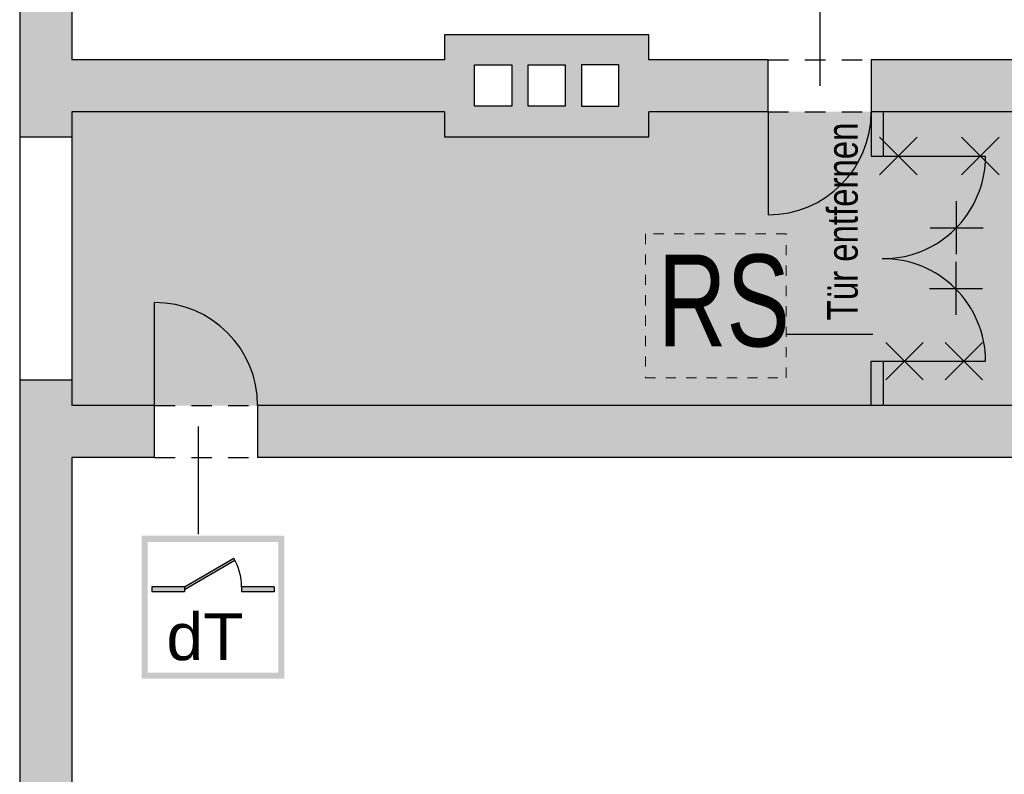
# Model space of a CAD drawing. Header units: metres. Extents: x -10.5 to 20.8, y -9 to 19.2.
# Tile 11 of 19: x -10.1 to -0.5, y -1.3 to 6.1. Entities that reach past the tile are written whole.
import ezdxf

# ---------------------------------------------------------------- set-up
doc = ezdxf.new("R2010")
doc.units = ezdxf.units.M
for name, pattern in [('AUSGEZOGEN', [0]), ('LINIE_2', [0.36, 0.2, -0.16]), ('LINIE_9', [0.0003, 0, -0.0003])]:
    doc.linetypes.add(name, pattern=pattern)
for name, color, linetype, lineweight in [('XR$1$STANDARD', 7, 'Continuous', 25), ('XR$2$STANDARD', 7, 'Continuous', 25), ('XR$3$STANDARD', 7, 'Continuous', 25)]:
    doc.layers.add(name, color=color, linetype=linetype, lineweight=lineweight)
doc.styles.add('ARIAL', font='ARIAL.TTF')

msp = doc.modelspace()

# ---------------------------------------------------------------- hatches: boundary and pattern name
at = {"layer": 'XR$2$STANDARD', "linetype": 'LINIE_2', "lineweight": 25}
for points in [[(-0.3135, 13.2286), (-0.3135, 12.9286), (-1.516, 12.9286), (-1.516, 12.1586), (-0.3135, 12.1586), (-0.3135, 5.7086), (-1.7871, 5.7086), (-1.7871, 5.1986), (-0.3135, 5.1986), (-0.3135, 5.0736), (0.1965, 5.0736), (0.1965, 12.4586), (0.8965, 12.4586), (0.8965, 13.2286)], [(-1.6721, 4.7636), (-1.6721, 5.1986), (-1.7871, 5.1986), (-1.7871, 4.7636)], [(-1.6721, 2.7537), (-1.7871, 2.7537), (-1.7871, 2.3187), (-1.6721, 2.3187)], [(-10.1335, 2.5686), (-10.1335, -5.3314), (-8.7485, -5.3314), (-8.7485, -4.5614), (-9.6235, -4.5614), (-9.6235, 1.8086), (-8.8112, 1.8086), (-8.8112, 2.3186), (-9.6235, 2.3186), (-9.6235, 2.5686)], [(-0.3135, 2.3186), (-7.8012, 2.3186), (-7.8012, 1.8086), (-0.3135, 1.8086), (-0.3135, -3.7053), (0.1965, -3.7053), (0.1965, 2.4436), (-0.3135, 2.4436)]]:
    msp.add_hatch(color=0, dxfattribs=at).paths.add_polyline_path(points)
at = {"layer": 'XR$2$STANDARD', "linetype": 'LINIE_9', "lineweight": 25}
h = msp.add_hatch(color=0, dxfattribs=at)
h.paths.add_polyline_path([(-8.421, 12.9286), (-10.1335, 12.9286), (-10.1335, 4.9486), (-9.6235, 4.9486), (-9.6235, 5.1986), (-5.9685, 5.1986), (-5.9685, 4.9536), (-3.9685, 4.9536), (-3.9685, 5.1986), (-2.7971, 5.1986), (-2.7971, 5.7086), (-3.9685, 5.7086), (-3.9685, 5.9536), (-5.9685, 5.9536), (-5.9685, 5.7086), (-9.6235, 5.7086), (-9.6235, 12.1586), (-8.421, 12.1586)])
h.paths.add_polyline_path([(-5.1505, 5.6587), (-4.7866, 5.6587), (-4.7866, 5.2519), (-5.1505, 5.2519)], flags=16)
h.paths.add_polyline_path([(-4.6261, 5.2519), (-4.6261, 5.6587), (-4.2623, 5.6587), (-4.2623, 5.2519)], flags=16)
h.paths.add_polyline_path([(-5.6748, 5.2519), (-5.6748, 5.6587), (-5.3109, 5.6587), (-5.3109, 5.2519)], flags=16)
at = {"layer": 'XR$2$STANDARD', "linetype": 'LINIE_9', "lineweight": 25, "true_color": 0xc4ffc4}
for points in [[(-9.6235, 5.1986), (-9.6235, 2.3186), (-1.7871, 2.3186), (-1.7871, 5.1986), (-3.9685, 5.1986), (-3.9685, 4.9536), (-5.9685, 4.9536), (-5.9685, 5.1986)], [(-1.6721, 5.1986), (-1.6721, 2.3186), (-0.3135, 2.3186), (-0.3135, 5.1986)], [(-1.7871, 4.7636), (-1.7871, 2.7537), (-1.6721, 2.7537), (-1.6721, 4.7636)]]:
    msp.add_hatch(color=254, dxfattribs=at).paths.add_polyline_path(points)
at = {"layer": 'XR$3$STANDARD', "linetype": 'AUSGEZOGEN', "lineweight": 140}
h = msp.add_hatch(color=0, dxfattribs=at)
h.paths.add_polyline_path([(-4.0014, 3.992), (-2.6014, 3.992), (-2.6014, 2.592), (-4.0014, 2.592)], flags=16)
h.paths.add_polyline_path([(-2.6614, 3.932), (-3.9414, 3.932), (-3.9414, 2.652), (-2.6614, 2.652)])
h = msp.add_hatch(color=0, dxfattribs=at)
h.paths.add_polyline_path([(-7.5392, 1.0429), (-8.9392, 1.0429), (-8.9392, -0.3571), (-7.5392, -0.3571)])
h.paths.add_polyline_path([(-8.8792, 0.9829), (-7.5992, 0.9829), (-7.5992, -0.2971), (-8.8792, -0.2971)], flags=16)
for points in [[(-8.5192, 0.5429), (-8.5192, 0.5177), (-8.0233, 0.804), (-8.0342, 0.8229)], [(-8.5192, 0.4929), (-8.5192, 0.5429), (-8.8392, 0.5429), (-8.8392, 0.4929)], [(-7.6392, 0.4929), (-7.6392, 0.5429), (-7.9592, 0.5429), (-7.9592, 0.4929)]]:
    msp.add_hatch(color=0, dxfattribs=at).paths.add_polyline_path(points)

# ---------------------------------------------------------------- linework, layer by layer
at = {"layer": 'XR$1$STANDARD', "color": 0, "linetype": 'AUSGEZOGEN', "lineweight": 25}
for p, q in [((-10.1335, 12.9286), (-10.1335, -5.3314)), ((-9.6235, 12.1586), (-9.6235, 5.7086)), ((-3.9685, 5.9536), (-5.9685, 5.9536)), ((-5.9685, 5.9536), (-5.9685, 5.7086)), ((-3.9685, 5.7086), (-3.9685, 5.9536)), ((-5.9685, 5.7086), (-9.6235, 5.7086)), ((-2.7971, 5.7086), (-3.9685, 5.7086)), ((-2.7971, 5.1986), (-2.7971, 5.7086)), ((-1.7871, 5.7086), (-1.7871, 5.1986)), ((-0.3135, 5.7086), (-1.7871, 5.7086)), ((-5.6748, 5.2519), (-5.6748, 5.6587)), ((-5.6748, 5.6587), (-5.3109, 5.6587)), ((-5.3109, 5.6587), (-5.3109, 5.2519)), ((-5.1505, 5.2519), (-5.1505, 5.6587)), ((-5.1505, 5.6587), (-4.7866, 5.6587)), ((-4.7866, 5.6587), (-4.7866, 5.2519)), ((-4.6261, 5.6587), (-4.6261, 5.2519)), ((-4.2623, 5.6587), (-4.6261, 5.6587)), ((-4.2623, 5.2519), (-4.2623, 5.6587)), ((-5.3109, 5.2519), (-5.6748, 5.2519)), ((-4.7866, 5.2519), (-5.1505, 5.2519)), ((-4.6261, 5.2519), (-4.2623, 5.2519)), ((-5.9685, 5.1986), (-9.6235, 5.1986)), ((-9.6235, 5.1986), (-9.6235, 2.3186)), ((-5.9685, 5.1986), (-5.9685, 4.9536)), ((-3.9685, 4.9536), (-3.9685, 5.1986)), ((-2.7971, 5.1986), (-3.9685, 5.1986)), ((-0.3135, 5.1986), (-1.7871, 5.1986)), ((-9.6235, 4.9486), (-10.1335, 4.9486)), ((-5.9685, 4.9536), (-3.9685, 4.9536)), ((-9.6235, 2.5686), (-10.1335, 2.5686)), ((-8.8112, 2.3186), (-9.6235, 2.3186)), ((-8.8112, 1.8086), (-8.8112, 2.3186)), ((-7.8012, 2.3186), (-7.8012, 1.8086)), ((-0.3135, 2.3186), (-7.8012, 2.3186)), ((-9.6235, 1.8086), (-9.6235, -4.5614)), ((-8.8112, 1.8086), (-9.6235, 1.8086)), ((-0.3135, 1.8086), (-7.8012, 1.8086))]:
    msp.add_line(p, q, dxfattribs=at)
at = {"layer": 'XR$1$STANDARD', "color": 0, "linetype": 'LINIE_2', "lineweight": 25}
for p, q in [((-2.7971, 5.7086), (-1.7871, 5.7086)), ((-2.7971, 5.1986), (-1.7871, 5.1986)), ((-8.8112, 2.3186), (-7.8012, 2.3186)), ((-8.8112, 1.8086), (-7.8012, 1.8086))]:
    msp.add_line(p, q, dxfattribs=at)
at = {"layer": 'XR$2$STANDARD', "color": 7, "linetype": 'LINIE_9', "lineweight": 13}
for p, q in [((-5.9685, 5.1986), (-5.9685, 4.9536)), ((-3.9685, 4.9536), (-3.9685, 5.1986)), ((-5.9685, 4.9536), (-3.9685, 4.9536)), ((-2.6203, 4.001), (-4.0014, 4.001)), ((-4.0014, 4.001), (-4.0014, 2.592)), ((-2.6203, 2.592), (-2.6203, 4.001)), ((-4.0014, 2.592), (-2.6203, 2.592))]:
    msp.add_line(p, q, dxfattribs=at)
at = {"layer": 'XR$2$STANDARD', "color": 0, "linetype": 'AUSGEZOGEN', "lineweight": 25}
for p, q in [((-2.7971, 5.1986), (-2.7971, 4.1886)), ((-1.7871, 5.1986), (-1.7871, 4.7636)), ((-1.6721, 5.1986), (-1.6721, 4.7636)), ((-1.6721, 4.7636), (-0.6671, 4.7636)), ((-1.6721, 3.7587), (-1.6721, 3.7586)), ((-8.8112, 2.3186), (-8.8112, 3.3286)), ((-1.7871, 2.3187), (-1.7871, 2.7537)), ((-1.6721, 2.7537), (-0.6671, 2.7537)), ((-1.6721, 2.7537), (-1.6721, 2.3186))]:
    msp.add_line(p, q, dxfattribs=at)
at = {"layer": 'XR$2$STANDARD', "color": 1, "linetype": 'AUSGEZOGEN', "lineweight": 25}
for p, q in [((-1.7871, 4.7636), (-1.6721, 4.7636)), ((-1.7871, 2.7537), (-1.6721, 2.7537)), ((-1.5871, 2.7536), (-1.4621, 2.7536))]:
    msp.add_line(p, q, dxfattribs=at)
at = {"layer": 'XR$2$STANDARD', "color": 0, "linetype": 'AUSGEZOGEN', "lineweight": 25}
for centre, radius, start, end in [((-2.7971, 5.1986), 1.01, 270, 0), ((-1.6721, 4.7636), 1.005, 269.57672, 0), ((-1.6721, 2.7537), 1.005, 0, 90.42328), ((-8.8112, 2.3186), 1.01, 0, 90)]:
    msp.add_arc(centre, radius, start, end, dxfattribs=at)
at = {"layer": 'XR$3$STANDARD', "color": 0, "linetype": 'AUSGEZOGEN', "lineweight": 25}
for p, q in [((-2.2921, 6.2151), (-2.2921, 5.453)), ((-1.7057, 4.949), (-1.3385, 4.5818)), ((-1.7057, 4.5818), (-1.3385, 4.949)), ((-0.9016, 4.949), (-0.5344, 4.5818)), ((-0.9016, 4.5818), (-0.5344, 4.949)), ((-0.9508, 3.8013), (-0.9508, 4.3206)), ((-0.9508, 3.8013), (-0.9508, 4.3206)), ((-1.2105, 4.0609), (-0.6911, 4.0609)), ((-1.2105, 4.0609), (-0.6911, 4.0609)), ((-0.9565, 3.2073), (-0.9565, 3.7266)), ((-1.2161, 3.467), (-0.6968, 3.467)), ((-2.6203, 3.0173), (-1.773, 3.0173)), ((-1.6457, 2.9373), (-1.2785, 2.57)), ((-1.6457, 2.57), (-1.2785, 2.9373)), ((-1.0641, 2.9373), (-0.6969, 2.5701)), ((-1.0641, 2.5701), (-0.6969, 2.9373)), ((-8.3823, 1.0591), (-8.3823, 2.113))]:
    msp.add_line(p, q, dxfattribs=at)
at = {"layer": 'XR$3$STANDARD', "color": 1, "linetype": 'AUSGEZOGEN', "lineweight": 25}
for p, q in [((-8.5192, 0.5429), (-8.0342, 0.8229)), ((-8.5192, 0.5177), (-8.0233, 0.804)), ((-8.5192, 0.5429), (-8.8392, 0.5429)), ((-8.8392, 0.5429), (-8.8392, 0.4929)), ((-8.5192, 0.4929), (-8.8392, 0.4929)), ((-8.5192, 0.5429), (-8.5192, 0.4929)), ((-7.6392, 0.5429), (-7.9592, 0.5429)), ((-7.9592, 0.5429), (-7.9592, 0.4929)), ((-7.6392, 0.4929), (-7.9592, 0.4929)), ((-7.6392, 0.5429), (-7.6392, 0.4929))]:
    msp.add_line(p, q, dxfattribs=at)
msp.add_arc((-8.5192, 0.5429), 0.56, 0, 30, dxfattribs=at)

# ---------------------------------------------------------------- texts
at = {"layer": 'XR$3$STANDARD', "color": 1, "linetype": 'AUSGEZOGEN', "lineweight": 140, "insert": (-1.9155, 3.1551), "char_height": 0.3, "width": 2.008523, "attachment_point": 7, "rotation": 90, "style": 'ARIAL'}
msp.add_mtext('\\W0.77;Tür\\~entfernen', dxfattribs=at)
at = {"layer": 'XR$3$STANDARD', "color": 0, "linetype": 'AUSGEZOGEN', "lineweight": 25, "attachment_point": 7, "style": 'ARIAL'}
for s, insert, char_height, width in [('\\W0.74;RS', (-3.878, 2.8861), 0.9, 1.503144), ('\\W1.01;dT', (-8.6958, -0.1825), 0.46, 0.949898)]:
    msp.add_mtext(s, dxfattribs=dict(at, insert=insert, char_height=char_height, width=width))

doc.saveas('drawing.dxf')
